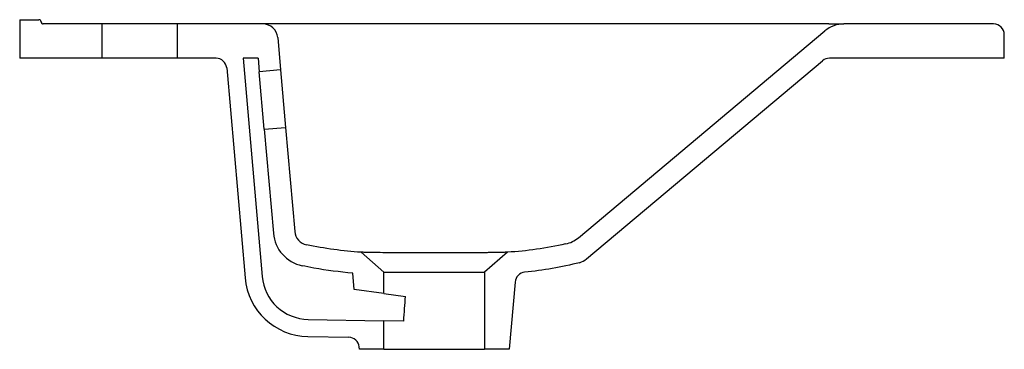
# Model space of a CAD drawing. Header units: millimetres. Extents: x 4567.24 to 4567.7, y 2955.909 to 2956.063.
import ezdxf

# ---------------------------------------------------------------- set-up
doc = ezdxf.new("R2010")
doc.units = ezdxf.units.MM
doc.layers.add('SANINDUSA', color=3, linetype='Continuous')

msp = doc.modelspace()

# ---------------------------------------------------------------- linework, layer by layer
at = {"layer": 'SANINDUSA'}
for p, q in [((4567.23990475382, 2956.062782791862), (4567.23990475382, 2956.044782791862)), ((4567.23990475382, 2956.062782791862), (4567.24890475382, 2956.062782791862)), ((4567.23990475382, 2956.062782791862), (4567.23990475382, 2956.044782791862)), ((4567.27840475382, 2956.060782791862), (4567.250904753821, 2956.060782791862)), ((4567.27840475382, 2956.044782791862), (4567.27840475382, 2956.060782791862)), ((4567.313404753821, 2956.060782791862), (4567.27840475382, 2956.060782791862)), ((4567.353490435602, 2956.060782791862), (4567.313404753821, 2956.060782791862)), ((4567.313404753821, 2956.060782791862), (4567.313404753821, 2956.044782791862)), ((4567.367331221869, 2956.060782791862), (4567.353490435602, 2956.060782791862)), ((4567.603569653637, 2956.060782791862), (4567.367331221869, 2956.060782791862)), ((4567.500900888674, 2955.96092669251), (4567.616001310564, 2956.057507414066)), ((4567.617862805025, 2956.060782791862), (4567.603569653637, 2956.060782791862)), ((4567.69490475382, 2956.060782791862), (4567.625000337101, 2956.060782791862)), ((4567.360463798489, 2956.054392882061), (4567.361778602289, 2956.039364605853)), ((4567.69990475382, 2956.044782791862), (4567.69990475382, 2956.055782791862)), ((4567.27840475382, 2956.044782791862), (4567.23990475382, 2956.044782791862)), ((4567.313404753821, 2956.044782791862), (4567.27840475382, 2956.044782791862)), ((4567.331627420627, 2956.044782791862), (4567.313404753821, 2956.044782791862)), ((4567.344239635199, 2956.044782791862), (4567.353157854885, 2955.942847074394)), ((4567.35126637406, 2956.044782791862), (4567.344239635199, 2956.044782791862)), ((4567.35126637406, 2956.044782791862), (4567.351816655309, 2956.038493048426)), ((4567.504709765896, 2955.951068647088), (4567.614999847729, 2956.043613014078)), ((4567.69990475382, 2956.044782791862), (4567.618213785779, 2956.044782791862)), ((4567.336608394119, 2956.040218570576), (4567.3451882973, 2955.942149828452)), ((4567.361778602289, 2956.039364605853), (4567.351816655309, 2956.038493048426)), ((4567.354169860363, 2956.011595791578), (4567.351816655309, 2956.038493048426)), ((4567.361778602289, 2956.039364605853), (4567.364131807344, 2956.012467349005)), ((4567.354169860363, 2956.011595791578), (4567.364131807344, 2956.012467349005)), ((4567.354169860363, 2956.011595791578), (4567.358422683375, 2955.962985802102)), ((4567.364131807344, 2956.012467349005), (4567.368384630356, 2955.96385735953)), ((4567.410087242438, 2955.944828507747), (4567.399382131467, 2955.954134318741)), ((4567.467792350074, 2955.954134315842), (4567.457087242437, 2955.944828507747)), ((4567.396140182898, 2955.936752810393), (4567.395472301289, 2955.944386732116)), ((4567.410087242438, 2955.944828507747), (4567.457087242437, 2955.944828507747)), ((4567.410087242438, 2955.934841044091), (4567.410087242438, 2955.944828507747)), ((4567.457087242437, 2955.944828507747), (4567.457087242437, 2955.908782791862)), ((4567.471337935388, 2955.940223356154), (4567.468587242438, 2955.908782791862)), ((4567.410087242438, 2955.934841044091), (4567.396140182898, 2955.936752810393)), ((4567.410087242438, 2955.934841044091), (4567.420154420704, 2955.933461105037)), ((4567.374690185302, 2955.922767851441), (4567.410087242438, 2955.92214999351)), ((4567.419330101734, 2955.921988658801), (4567.410087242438, 2955.92214999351)), ((4567.410087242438, 2955.908782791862), (4567.410087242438, 2955.92214999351)), ((4567.374550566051, 2955.914769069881), (4567.393598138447, 2955.914436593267)), ((4567.398587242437, 2955.908782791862), (4567.398491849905, 2955.909873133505)), ((4567.410087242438, 2955.908782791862), (4567.398587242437, 2955.908782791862)), ((4567.410087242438, 2955.908782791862), (4567.457087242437, 2955.908782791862)), ((4567.468587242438, 2955.908782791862), (4567.457087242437, 2955.908782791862))]:
    msp.add_line(p, q, dxfattribs=at)
for centre, radius, start, end in [((4567.24890475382, 2956.061782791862), 0.0010000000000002, 0, 90), ((4567.250904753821, 2956.061782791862), 0.0009999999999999, 180, 270), ((4567.353490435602, 2956.053782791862), 0.0070000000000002, 4.999999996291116, 90), ((4567.625000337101, 2956.046782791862), 0.0140000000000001, 90, 130.0000000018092), ((4567.69490475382, 2956.055782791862), 0.005, 0, 90), ((4567.331627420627, 2956.039782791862), 0.0050000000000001, 4.999999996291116, 90), ((4567.618213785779, 2956.039782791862), 0.005, 90, 130.0000000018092), ((4567.375357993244, 2955.964467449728), 0.0169999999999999, 184.9999999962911, 257.9559900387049), ((4567.375357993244, 2955.964467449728), 0.0069999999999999, 184.9999999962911, 257.9559900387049), ((4567.491901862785, 2955.971651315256), 0.0140000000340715, 282.6140748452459, 309.9999693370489), ((4567.491901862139, 2955.971651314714), 0.0140000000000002, 282.6146584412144, 310.0000000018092), ((4567.4982818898, 2955.958729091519), 0.01, 288.7977791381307, 310.0000000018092), ((4567.375074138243, 2955.944764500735), 0.03, 184.9999999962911, 268.9999999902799), ((4567.375074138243, 2955.944764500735), 0.0220000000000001, 184.9999999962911, 268.9999999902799), ((4567.476318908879, 2955.93978757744), 0.0050000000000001, 95.853871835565, 175.0000000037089), ((4567.393510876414, 2955.909437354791), 0.0050000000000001, 4.999999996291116, 88.99999999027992)]:
    msp.add_arc(centre, radius, start, end, dxfattribs=at)
at = {"layer": 'SANINDUSA', "extrusion": (0, 0, -1)}
msp.add_ellipse((4567.433587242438, 2955.565531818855), major_axis=(7.131234e-10, 0.4484067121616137), ratio=0.0524077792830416, start_param=5.631299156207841, end_param=5.67471929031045, dxfattribs=at)
at = {"layer": 'SANINDUSA'}
for points, knots in [([(4567.617862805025, 2956.060782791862), (4567.619273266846, 2956.060782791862), (4567.620552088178, 2956.060782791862), (4567.622323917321, 2956.060782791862), (4567.62288726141, 2956.060782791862), (4567.623701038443, 2956.060782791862), (4567.623966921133, 2956.060782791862), (4567.624489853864, 2956.060782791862), (4567.624747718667, 2956.060782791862), (4567.625000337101, 2956.060782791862)], [0, 0, 0, 0, 0.4999999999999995, 0.4999999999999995, 0.7499999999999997, 0.7499999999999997, 0.8749999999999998, 0.8749999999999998, 1, 1, 1, 1]), ([(4567.467792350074, 2955.954134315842), (4567.467792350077, 2955.954134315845), (4567.467562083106, 2955.954124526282), (4567.466887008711, 2955.954100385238), (4567.466606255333, 2955.954090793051), (4567.465933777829, 2955.95406978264), (4567.465546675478, 2955.954058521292), (4567.464239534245, 2955.954024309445), (4567.463175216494, 2955.954001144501), (4567.461601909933, 2955.953975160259), (4567.461274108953, 2955.953970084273), (4567.460599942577, 2955.953960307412), (4567.460253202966, 2955.953955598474), (4567.459184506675, 2955.953941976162), (4567.458434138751, 2955.953933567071), (4567.456858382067, 2955.953917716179), (4567.456033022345, 2955.953910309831), (4567.454737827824, 2955.953899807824), (4567.45429655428, 2955.953896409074), (4567.453394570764, 2955.95388980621), (4567.452932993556, 2955.953886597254), (4567.450600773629, 2955.95387120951), (4567.4486413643, 2955.95386084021), (4567.445565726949, 2955.95384858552), (4567.444517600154, 2955.953845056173), (4567.442910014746, 2955.953840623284), (4567.442367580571, 2955.95383928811), (4567.441282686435, 2955.953836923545), (4567.440738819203, 2955.953835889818), (4567.438012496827, 2955.953831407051), (4567.435809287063, 2955.953830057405), (4567.433027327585, 2955.953829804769), (4567.432469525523, 2955.953829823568), (4567.431351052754, 2955.953830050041), (4567.430790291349, 2955.953830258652), (4567.42912236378, 2955.953831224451), (4567.428023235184, 2955.953832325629), (4567.42476324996, 2955.953837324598), (4567.422639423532, 2955.953842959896), (4567.420048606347, 2955.953853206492), (4567.419534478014, 2955.953855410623), (4567.418523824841, 2955.953860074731), (4567.418025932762, 2955.953862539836), (4567.416554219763, 2955.953870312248), (4567.415602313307, 2955.953875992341), (4567.413756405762, 2955.953888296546), (4567.412862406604, 2955.953894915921), (4567.411565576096, 2955.95390565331), (4567.411140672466, 2955.953909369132), (4567.410305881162, 2955.953917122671), (4567.409897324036, 2955.953921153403), (4567.407913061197, 2955.953941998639), (4567.406496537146, 2955.953961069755), (4567.404623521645, 2955.953993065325), (4567.404041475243, 2955.954004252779), (4567.402965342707, 2955.954027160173), (4567.402478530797, 2955.954038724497), (4567.401176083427, 2955.954072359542), (4567.400513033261, 2955.954093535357), (4567.399837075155, 2955.954116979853), (4567.399665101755, 2955.954123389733), (4567.399438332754, 2955.954132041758), (4567.399382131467, 2955.954134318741), (4567.399382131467, 2955.954134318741)], [0, 0, 0, 0, 0.0625000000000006, 0.0625000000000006, 0.0937500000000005, 0.0937500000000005, 0.1250000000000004, 0.1250000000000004, 0.1875000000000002, 0.1875000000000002, 0.203125, 0.203125, 0.2187499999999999, 0.2187499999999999, 0.2499999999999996, 0.2499999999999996, 0.2812499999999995, 0.2812499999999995, 0.2968749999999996, 0.2968749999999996, 0.3124999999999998, 0.3124999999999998, 0.3750000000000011, 0.3750000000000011, 0.4062500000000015, 0.4062500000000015, 0.4218750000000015, 0.4218750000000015, 0.4375000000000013, 0.4375000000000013, 0.4999999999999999, 0.4999999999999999, 0.5156249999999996, 0.5156249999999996, 0.5312499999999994, 0.5312499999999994, 0.5624999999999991, 0.5624999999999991, 0.6249999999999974, 0.6249999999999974, 0.6406249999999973, 0.6406249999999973, 0.6562499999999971, 0.6562499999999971, 0.6874999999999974, 0.6874999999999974, 0.7187499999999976, 0.7187499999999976, 0.7343749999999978, 0.7343749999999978, 0.7499999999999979, 0.7499999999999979, 0.8124999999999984, 0.8124999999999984, 0.8437499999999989, 0.8437499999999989, 0.8749999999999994, 0.8749999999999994, 0.9374999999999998, 0.9374999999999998, 0.9687499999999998, 0.9687499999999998, 1, 1, 1, 1]), ([(4567.395472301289, 2955.944386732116), (4567.389378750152, 2955.944873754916), (4567.383334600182, 2955.945662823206), (4567.375491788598, 2955.947085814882), (4567.373648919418, 2955.947449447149), (4567.371810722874, 2955.947841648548)], [0, 0, 0, 0, 0.4999999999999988, 0.4999999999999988, 0.6540806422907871, 0.6540806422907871, 0.6540806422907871, 0.6540806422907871])]:
    msp.add_open_spline(points, degree=3, knots=knots, dxfattribs=at)
for points, degree in [([(4567.373897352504, 2955.957621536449), (4567.373898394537, 2955.95762237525)], 1), ([(4567.399382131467, 2955.954134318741), (4567.39088695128, 2955.954659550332), (4567.382392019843, 2955.955809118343), (4567.373897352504, 2955.957621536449)], 3), ([(4567.494959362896, 2955.957989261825), (4567.485903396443, 2955.955962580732), (4567.476847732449, 2955.954695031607), (4567.467792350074, 2955.954134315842)], 3), ([(4567.49495923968, 2955.957989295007), (4567.494959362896, 2955.957989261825)], 1), ([(4567.501504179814, 2955.94926247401), (4567.493027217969, 2955.947147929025), (4567.484461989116, 2955.945648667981), (4567.475808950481, 2955.944761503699)], 3)]:
    msp.add_open_spline(points, degree=degree, dxfattribs=at)

doc.saveas('drawing.dxf')
